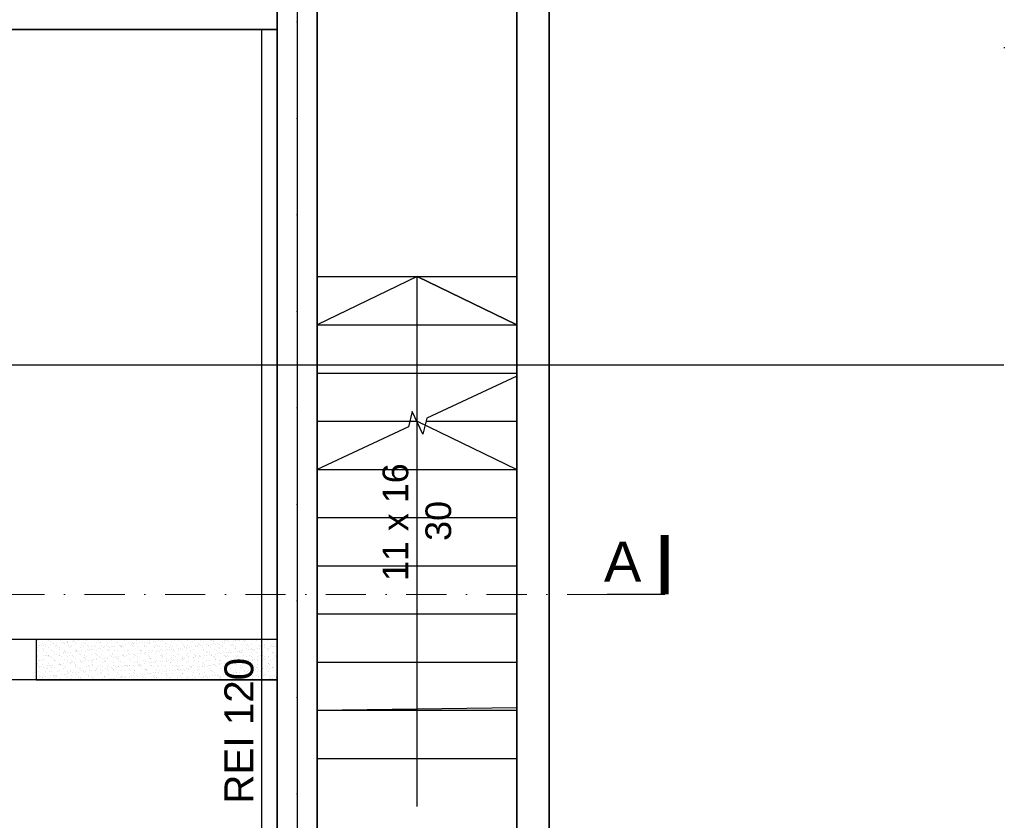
# Model space of a CAD drawing. Header units: millimetres. Extents: x -7023 to 53801, y 9849 to 33561.
# Tile 214 of 256: x 8740 to 9353, y 24073 to 24572. Entities that reach past the tile are written whole.
import ezdxf

# ---------------------------------------------------------------- set-up
doc = ezdxf.new("R2010")
doc.units = ezdxf.units.MM
for name, pattern in [('ACAD_ISO03W100', [30, 12, -18]), ('DASHDOT', [1, 0.5, -0.25, 0, -0.25]), ('DASHDOTX2', [2, 1, -0.5, 0, -0.5]), ('DASHED', [0.75, 0.5, -0.25])]:
    doc.linetypes.add(name, pattern=pattern)
doc.layers.add('.IE_podklad', color=252, linetype='Continuous')
doc.layers.add('PROJEKT osie', color=251, linetype='DASHDOTX2', lineweight=9)
doc.styles.add('Arial', font='arial.ttf', dxfattribs={"height": 125})
doc.styles.add('Arial CE', font='arial.ttf')
doc.styles.add('Opisowy', font='arial.ttf')

# ---------------------------------------------------------------- blocks, each defined once
blk = doc.blocks.new('OSIE DOMKU')
at = {"layer": 'PROJEKT osie', "ltscale": 30}
blk.add_line((-30336.49, 6224.51), (-30336.49, 4137.08), dxfattribs=at)
at = {"layer": 'PROJEKT osie', "ltscale": 25}
blk.add_line((-33194.97, 5184.65), (-29895.99, 5184.65), dxfattribs=at)

msp = doc.modelspace()

# ---------------------------------------------------------------- linework, layer by layer
at = {"layer": '.IE_podklad', "ltscale": 30}
msp.add_line((8912.58, 25396.74), (8912.58, 23309.31), dxfattribs=at)
at = {"layer": '.IE_podklad', "linetype": 'ACAD_ISO03W100', "lineweight": 30, "ltscale": 0.4}
msp.add_line((8925.06, 25222.26), (8925.06, 23568.57), dxfattribs=at)
at = {"layer": '.IE_podklad', "lineweight": 35}
for p, q in [((8900.06, 23958.96), (8900.06, 25152.81)), ((8925.06, 25127.81), (8925.06, 23958.96)), ((9049.57, 23949.26), (9049.57, 24857.79)), ((9069.57, 24857.79), (9069.57, 23949.26)), ((8900.06, 24565.81), (8542.99, 24565.81))]:
    msp.add_line(p, q, dxfattribs=at)
at = {"layer": '.IE_podklad'}
for p, q in [((8890.6, 23783.26), (8890.6, 24565.81)), ((8987.31, 24291.81), (8987.31, 24321.81)), ((8987.31, 24321.81), (9049.57, 24291.81)), ((8992.91, 24321.81), (9049.57, 24321.81)), ((8925.06, 24291.81), (9049.57, 24291.81)), ((8987.31, 24081.81), (8987.31, 24291.81)), ((8925.06, 24261.81), (9049.57, 24261.81)), ((8925.06, 24231.81), (9049.57, 24231.81)), ((8925.06, 24201.81), (9049.57, 24201.81)), ((8900.06, 24185.81), (8750.06, 24185.81)), ((8750.06, 24185.81), (8750.06, 24160.81)), ((8750.59, 24185.48), (8750.59, 24185.48)), ((8751.42, 24182.3), (8751.42, 24182.3)), ((8753.48, 24182.16), (8753.48, 24182.16)), ((8754.17, 24183.22), (8754.17, 24183.22)), ((8754.5, 24182.08), (8754.5, 24182.08)), ((8755.54, 24182.43), (8755.54, 24182.43)), ((8757.38, 24185.3), (8757.38, 24185.3)), ((8757.45, 24185.73), (8757.45, 24185.73)), ((8758.99, 24182.88), (8758.99, 24182.88)), ((8759.05, 24184.53), (8759.05, 24184.53)), ((8760.32, 24183.06), (8760.32, 24183.06)), ((8760.67, 24183.19), (8760.67, 24183.19)), ((8761.58, 24182.21), (8761.58, 24182.21)), ((8762.38, 24183.33), (8762.38, 24183.33)), ((8762.41, 24182.09), (8762.41, 24182.09)), ((8765.29, 24185.31), (8765.29, 24185.31)), ((8765.83, 24183.78), (8765.83, 24183.78)), ((8767.15, 24183.96), (8767.15, 24183.96)), ((8767.53, 24183.43), (8767.53, 24183.43)), ((8769.22, 24184.44), (8769.22, 24184.44)), ((8769.22, 24184.23), (8769.22, 24184.23)), ((8769.69, 24184.01), (8769.69, 24184.01)), ((8770.32, 24182.1), (8770.32, 24182.1)), ((8770.6, 24185.78), (8770.6, 24185.78)), ((8772.67, 24184.68), (8772.67, 24184.68)), ((8773.2, 24185.33), (8773.2, 24185.33)), ((8773.99, 24184.86), (8773.99, 24184.86)), ((8774.18, 24183.52), (8774.18, 24183.52)), ((8776.06, 24185.13), (8776.06, 24185.13)), ((8778.23, 24182.12), (8778.23, 24182.12)), ((8779.51, 24185.59), (8779.51, 24185.59)), ((8779.53, 24184.22), (8779.53, 24184.22)), ((8780.68, 24183.49), (8780.68, 24183.49)), ((8780.83, 24185.76), (8780.83, 24185.76)), ((8781.11, 24185.34), (8781.11, 24185.34)), ((8786.14, 24182.13), (8786.14, 24182.13)), ((8787.54, 24183.73), (8787.54, 24183.73)), ((8789.02, 24185.36), (8789.02, 24185.36)), ((8789.69, 24184.13), (8789.69, 24184.13)), ((8790.16, 24183.7), (8790.16, 24183.7)), ((8794.05, 24182.15), (8794.05, 24182.15)), ((8794.19, 24183.82), (8794.19, 24183.82)), ((8796.93, 24185.37), (8796.93, 24185.37)), ((8800.01, 24183.9), (8800.01, 24183.9)), ((8800.68, 24183.79), (8800.68, 24183.79)), ((8801.96, 24182.16), (8801.96, 24182.16)), ((8802.36, 24182.02), (8802.36, 24182.02)), ((8803.68, 24182.19), (8803.68, 24182.19)), ((8804.84, 24185.38), (8804.84, 24185.38)), ((8805.75, 24182.46), (8805.75, 24182.46)), ((8807.55, 24184.04), (8807.55, 24184.04)), ((8809.2, 24182.92), (8809.2, 24182.92)), ((8809.87, 24182.18), (8809.87, 24182.18)), ((8810.17, 24183.82), (8810.17, 24183.82)), ((8810.52, 24183.09), (8810.52, 24183.09)), ((8810.64, 24183.39), (8810.64, 24183.39)), ((8812.58, 24183.36), (8812.58, 24183.36)), ((8812.75, 24185.4), (8812.75, 24185.4)), ((8814.19, 24184.12), (8814.19, 24184.12)), ((8816.03, 24183.82), (8816.03, 24183.82)), ((8817.35, 24183.99), (8817.35, 24183.99)), ((8817.78, 24182.19), (8817.78, 24182.19)), ((8818.28, 24185.62), (8818.28, 24185.62)), ((8819.42, 24184.26), (8819.42, 24184.26)), ((8820.48, 24183.59), (8820.48, 24183.59)), ((8820.66, 24185.41), (8820.66, 24185.41)), ((8820.69, 24184.09), (8820.69, 24184.09)), ((8822.87, 24184.72), (8822.87, 24184.72)), ((8824.19, 24184.89), (8824.19, 24184.89)), ((8825.69, 24182.21), (8825.69, 24182.21)), ((8826.26, 24185.16), (8826.26, 24185.16)), ((8827.55, 24184.34), (8827.55, 24184.34)), ((8828.57, 24185.43), (8828.57, 24185.43)), ((8829.71, 24185.62), (8829.71, 24185.62)), ((8830.65, 24183.5), (8830.65, 24183.5)), ((8831.03, 24185.79), (8831.03, 24185.79)), ((8831.12, 24183.08), (8831.12, 24183.08)), ((8833.6, 24182.22), (8833.6, 24182.22)), ((8834.2, 24184.42), (8834.2, 24184.42)), ((8836.48, 24185.44), (8836.48, 24185.44)), ((8837.63, 24182.04), (8837.63, 24182.04)), ((8838.28, 24185.73), (8838.28, 24185.73)), ((8838.75, 24185.3), (8838.75, 24185.3)), ((8840.7, 24184.39), (8840.7, 24184.39)), ((8840.96, 24183.28), (8840.96, 24183.28)), ((8841.51, 24182.23), (8841.51, 24182.23)), ((8844.28, 24182.12), (8844.28, 24182.12)), ((8844.39, 24185.46), (8844.39, 24185.46)), ((8847.56, 24184.64), (8847.56, 24184.64)), ((8848.6, 24185.51), (8848.6, 24185.51)), ((8849.42, 24182.25), (8849.42, 24182.25)), ((8850.78, 24182.09), (8850.78, 24182.09)), ((8851.13, 24183.19), (8851.13, 24183.19)), ((8851.59, 24182.76), (8851.59, 24182.76)), ((8852.3, 24185.47), (8852.3, 24185.47)), ((8852.56, 24182.05), (8852.56, 24182.05)), ((8853.88, 24182.22), (8853.88, 24182.22)), ((8854.21, 24184.72), (8854.21, 24184.72)), ((8855.95, 24182.5), (8855.95, 24182.5)), ((8857.33, 24182.26), (8857.33, 24182.26)), ((8857.64, 24182.34), (8857.64, 24182.34)), ((8858.76, 24185.42), (8858.76, 24185.42)), ((8859.23, 24184.99), (8859.23, 24184.99)), ((8859.4, 24182.95), (8859.4, 24182.95)), ((8860.21, 24185.48), (8860.21, 24185.48)), ((8860.7, 24184.69), (8860.7, 24184.69)), ((8860.72, 24183.12), (8860.72, 24183.12)), ((8861.44, 24182.97), (8861.44, 24182.97)), ((8862.78, 24183.4), (8862.78, 24183.4)), ((8864.29, 24182.43), (8864.29, 24182.43)), ((8865.24, 24182.28), (8865.24, 24182.28)), ((8866.23, 24183.85), (8866.23, 24183.85)), ((8867.56, 24184.94), (8867.56, 24184.94)), ((8867.56, 24184.02), (8867.56, 24184.02)), ((8868.12, 24185.5), (8868.12, 24185.5)), ((8869.07, 24185.2), (8869.07, 24185.2)), ((8869.62, 24184.3), (8869.62, 24184.3)), ((8870.79, 24182.39), (8870.79, 24182.39)), ((8871.6, 24182.88), (8871.6, 24182.88)), ((8872.07, 24182.45), (8872.07, 24182.45)), ((8873.07, 24184.75), (8873.07, 24184.75)), ((8873.15, 24182.29), (8873.15, 24182.29)), ((8874.21, 24185.02), (8874.21, 24185.02)), ((8874.39, 24184.92), (8874.39, 24184.92)), ((8876.03, 24185.51), (8876.03, 24185.51)), ((8876.46, 24185.2), (8876.46, 24185.2)), ((8877.65, 24182.64), (8877.65, 24182.64)), ((8879.24, 24185.11), (8879.24, 24185.11)), ((8879.71, 24184.68), (8879.71, 24184.68)), ((8879.91, 24185.65), (8879.91, 24185.65)), ((8880.71, 24184.99), (8880.71, 24184.99)), ((8881.06, 24182.31), (8881.06, 24182.31)), ((8881.92, 24182.66), (8881.92, 24182.66)), ((8883.94, 24185.53), (8883.94, 24185.53)), ((8884.3, 24182.73), (8884.3, 24182.73)), ((8887.57, 24185.24), (8887.57, 24185.24)), ((8888.97, 24182.32), (8888.97, 24182.32)), ((8889.55, 24184.89), (8889.55, 24184.89)), ((8890.79, 24182.69), (8890.79, 24182.69)), ((8891.85, 24185.54), (8891.85, 24185.54)), ((8892.08, 24182.57), (8892.08, 24182.57)), ((8892.55, 24182.14), (8892.55, 24182.14)), ((8894.22, 24185.32), (8894.22, 24185.32)), ((8896.88, 24182.33), (8896.88, 24182.33)), ((8897.65, 24182.94), (8897.65, 24182.94)), ((8899.72, 24184.8), (8899.72, 24184.8)), ((8899.76, 24185.56), (8899.76, 24185.56)), ((8750.75, 24180.59), (8750.75, 24180.59)), ((8751.52, 24178.92), (8751.52, 24178.92)), ((8752.16, 24181.98), (8752.16, 24181.98)), ((8753.95, 24179.98), (8753.95, 24179.98)), ((8754.33, 24178.32), (8754.33, 24178.32)), ((8754.41, 24179.55), (8754.41, 24179.55)), ((8755.57, 24181.39), (8755.57, 24181.39)), ((8755.82, 24175.89), (8755.82, 24175.89)), ((8756.62, 24177.53), (8756.62, 24177.53)), ((8757.61, 24180.84), (8757.61, 24180.84)), ((8757.77, 24175.94), (8757.77, 24175.94)), ((8757.89, 24176.16), (8757.89, 24176.16)), ((8759.43, 24178.94), (8759.43, 24178.94)), ((8760.83, 24178.29), (8760.83, 24178.29)), ((8761.34, 24176.62), (8761.34, 24176.62)), ((8762.05, 24181.78), (8762.05, 24181.78)), ((8762.66, 24176.79), (8762.66, 24176.79)), ((8763.48, 24181.41), (8763.48, 24181.41)), ((8764.26, 24180.92), (8764.26, 24180.92)), ((8764.26, 24179.76), (8764.26, 24179.76)), ((8764.42, 24176.03), (8764.42, 24176.03)), ((8764.72, 24177.06), (8764.72, 24177.06)), ((8766.79, 24177.44), (8766.79, 24177.44)), ((8767.26, 24177.01), (8767.26, 24177.01)), ((8767.34, 24178.95), (8767.34, 24178.95)), ((8767.69, 24178.54), (8767.69, 24178.54)), ((8768.17, 24177.52), (8768.17, 24177.52)), ((8769.49, 24177.69), (8769.49, 24177.69)), ((8770.76, 24180.89), (8770.76, 24180.89)), ((8770.92, 24176), (8770.92, 24176)), ((8771.39, 24181.42), (8771.39, 24181.42)), ((8771.56, 24177.96), (8771.56, 24177.96)), ((8771.9, 24181.99), (8771.9, 24181.99)), ((8774.34, 24178.62), (8774.34, 24178.62)), ((8774.42, 24179.67), (8774.42, 24179.67)), ((8774.89, 24179.24), (8774.89, 24179.24)), ((8775.01, 24178.42), (8775.01, 24178.42)), ((8775.25, 24178.97), (8775.25, 24178.97)), ((8776.33, 24178.59), (8776.33, 24178.59)), ((8777.1, 24177.22), (8777.1, 24177.22)), ((8777.62, 24181.14), (8777.62, 24181.14)), ((8777.78, 24176.24), (8777.78, 24176.24)), ((8778.4, 24178.86), (8778.4, 24178.86)), ((8779.3, 24181.44), (8779.3, 24181.44)), ((8780.84, 24178.59), (8780.84, 24178.59)), ((8781.85, 24179.32), (8781.85, 24179.32)), ((8782.06, 24181.9), (8782.06, 24181.9)), ((8782.53, 24181.47), (8782.53, 24181.47)), ((8783.16, 24178.98), (8783.16, 24178.98)), ((8783.17, 24179.49), (8783.17, 24179.49)), ((8784.26, 24181.22), (8784.26, 24181.22)), ((8784.42, 24176.33), (8784.42, 24176.33)), ((8784.74, 24179.44), (8784.74, 24179.44)), ((8785.23, 24179.76), (8785.23, 24179.76)), ((8787.21, 24181.45), (8787.21, 24181.45)), ((8787.26, 24177.13), (8787.26, 24177.13)), ((8787.7, 24178.84), (8787.7, 24178.84)), ((8787.73, 24176.7), (8787.73, 24176.7)), ((8788.68, 24180.22), (8788.68, 24180.22)), ((8790.01, 24180.39), (8790.01, 24180.39)), ((8790.76, 24181.19), (8790.76, 24181.19)), ((8790.92, 24176.3), (8790.92, 24176.3)), ((8791.07, 24178.99), (8791.07, 24178.99)), ((8792.07, 24180.66), (8792.07, 24180.66)), ((8792.37, 24181.67), (8792.37, 24181.67)), ((8794.35, 24178.93), (8794.35, 24178.93)), ((8794.9, 24179.36), (8794.9, 24179.36)), ((8795.12, 24181.47), (8795.12, 24181.47)), ((8795.37, 24178.93), (8795.37, 24178.93)), ((8795.52, 24181.12), (8795.52, 24181.12)), ((8796.84, 24181.29), (8796.84, 24181.29)), ((8797.58, 24176.9), (8797.58, 24176.9)), ((8797.62, 24181.44), (8797.62, 24181.44)), ((8797.78, 24176.54), (8797.78, 24176.54)), ((8798.91, 24181.56), (8798.91, 24181.56)), ((8798.98, 24179.01), (8798.98, 24179.01)), ((8800.84, 24178.89), (8800.84, 24178.89)), ((8802.54, 24181.59), (8802.54, 24181.59)), ((8803, 24181.16), (8803, 24181.16)), ((8803.03, 24181.48), (8803.03, 24181.48)), ((8804.27, 24181.52), (8804.27, 24181.52)), ((8804.43, 24176.63), (8804.43, 24176.63)), ((8805.21, 24179.13), (8805.21, 24179.13)), ((8806.02, 24175.92), (8806.02, 24175.92)), ((8806.89, 24179.02), (8806.89, 24179.02)), ((8807.71, 24179.14), (8807.71, 24179.14)), ((8807.74, 24176.82), (8807.74, 24176.82)), ((8808.09, 24176.2), (8808.09, 24176.2)), ((8808.21, 24176.39), (8808.21, 24176.39)), ((8810.77, 24181.49), (8810.77, 24181.49)), ((8810.93, 24176.6), (8810.93, 24176.6)), ((8810.94, 24181.49), (8810.94, 24181.49)), ((8811.54, 24176.65), (8811.54, 24176.65)), ((8812.85, 24181.36), (8812.85, 24181.36)), ((8812.86, 24176.82), (8812.86, 24176.82)), ((8814.35, 24179.23), (8814.35, 24179.23)), ((8814.8, 24179.04), (8814.8, 24179.04)), ((8814.92, 24177.1), (8814.92, 24177.1)), ((8815.38, 24179.05), (8815.38, 24179.05)), ((8815.85, 24178.62), (8815.85, 24178.62)), ((8817.63, 24181.74), (8817.63, 24181.74)), ((8817.79, 24176.84), (8817.79, 24176.84)), ((8818.06, 24176.59), (8818.06, 24176.59)), ((8818.37, 24177.55), (8818.37, 24177.55)), ((8818.85, 24181.51), (8818.85, 24181.51)), ((8819.7, 24177.72), (8819.7, 24177.72)), ((8820.85, 24179.19), (8820.85, 24179.19)), ((8821.76, 24178), (8821.76, 24178)), ((8822.71, 24179.05), (8822.71, 24179.05)), ((8823.01, 24181.28), (8823.01, 24181.28)), ((8823.48, 24180.85), (8823.48, 24180.85)), ((8824.28, 24181.82), (8824.28, 24181.82)), ((8824.44, 24176.93), (8824.44, 24176.93)), ((8825.21, 24178.45), (8825.21, 24178.45)), ((8825.69, 24178.82), (8825.69, 24178.82)), ((8826.53, 24178.62), (8826.53, 24178.62)), ((8826.76, 24181.52), (8826.76, 24181.52)), ((8827.71, 24179.44), (8827.71, 24179.44)), ((8828.22, 24176.5), (8828.22, 24176.5)), ((8828.6, 24178.9), (8828.6, 24178.9)), ((8828.69, 24176.08), (8828.69, 24176.08)), ((8830.62, 24179.07), (8830.62, 24179.07)), ((8830.77, 24181.79), (8830.77, 24181.79)), ((8830.93, 24176.9), (8830.93, 24176.9)), ((8832.05, 24179.35), (8832.05, 24179.35)), ((8833.33, 24181.05), (8833.33, 24181.05)), ((8833.37, 24179.52), (8833.37, 24179.52)), ((8834.36, 24179.53), (8834.36, 24179.53)), ((8834.67, 24181.54), (8834.67, 24181.54)), ((8835.44, 24179.8), (8835.44, 24179.8)), ((8835.65, 24175.86), (8835.65, 24175.86)), ((8835.85, 24178.73), (8835.85, 24178.73)), ((8836.32, 24178.3), (8836.32, 24178.3)), ((8837.79, 24177.15), (8837.79, 24177.15)), ((8838.53, 24179.08), (8838.53, 24179.08)), ((8838.53, 24176.28), (8838.53, 24176.28)), ((8838.89, 24180.25), (8838.89, 24180.25)), ((8840.21, 24180.42), (8840.21, 24180.42)), ((8840.86, 24179.5), (8840.86, 24179.5)), ((8842.27, 24180.7), (8842.27, 24180.7)), ((8842.58, 24181.55), (8842.58, 24181.55)), ((8843.49, 24180.96), (8843.49, 24180.96)), ((8843.56, 24175.87), (8843.56, 24175.87)), ((8843.96, 24180.53), (8843.96, 24180.53)), ((8844.44, 24177.23), (8844.44, 24177.23)), ((8845.72, 24181.15), (8845.72, 24181.15)), ((8846.17, 24178.51), (8846.17, 24178.51)), ((8846.44, 24179.1), (8846.44, 24179.1)), ((8847.04, 24181.32), (8847.04, 24181.32)), ((8847.72, 24179.74), (8847.72, 24179.74)), ((8848.7, 24176.19), (8848.7, 24176.19)), ((8849.11, 24181.6), (8849.11, 24181.6)), ((8850.49, 24181.57), (8850.49, 24181.57)), ((8850.94, 24177.2), (8850.94, 24177.2)), ((8851.47, 24175.89), (8851.47, 24175.89)), ((8853.8, 24180.74), (8853.8, 24180.74)), ((8854.35, 24179.11), (8854.35, 24179.11)), ((8854.37, 24179.83), (8854.37, 24179.83)), ((8856.22, 24175.96), (8856.22, 24175.96)), ((8856.33, 24178.42), (8856.33, 24178.42)), ((8856.8, 24177.99), (8856.8, 24177.99)), ((8857.8, 24177.45), (8857.8, 24177.45)), ((8858.29, 24176.23), (8858.29, 24176.23)), ((8858.4, 24181.58), (8858.4, 24181.58)), ((8859.01, 24175.97), (8859.01, 24175.97)), ((8859.38, 24175.9), (8859.38, 24175.9)), ((8860.86, 24179.8), (8860.86, 24179.8)), ((8861.74, 24176.68), (8861.74, 24176.68)), ((8862.26, 24179.12), (8862.26, 24179.12)), ((8863.06, 24176.86), (8863.06, 24176.86)), ((8863.97, 24180.65), (8863.97, 24180.65)), ((8864.44, 24180.22), (8864.44, 24180.22)), ((8864.45, 24177.53), (8864.45, 24177.53)), ((8865.13, 24177.13), (8865.13, 24177.13)), ((8866.31, 24181.59), (8866.31, 24181.59)), ((8866.65, 24178.2), (8866.65, 24178.2)), ((8867.29, 24175.92), (8867.29, 24175.92)), ((8867.72, 24180.04), (8867.72, 24180.04)), ((8868.58, 24177.58), (8868.58, 24177.58)), ((8869.17, 24175.88), (8869.17, 24175.88)), ((8869.9, 24177.76), (8869.9, 24177.76)), ((8870.17, 24179.14), (8870.17, 24179.14)), ((8870.95, 24177.5), (8870.95, 24177.5)), ((8871.96, 24178.03), (8871.96, 24178.03)), ((8874.22, 24181.61), (8874.22, 24181.61)), ((8874.28, 24180.43), (8874.28, 24180.43)), ((8874.37, 24180.13), (8874.37, 24180.13)), ((8875.2, 24175.93), (8875.2, 24175.93)), ((8875.41, 24178.48), (8875.41, 24178.48)), ((8876.74, 24178.66), (8876.74, 24178.66)), ((8876.81, 24178.11), (8876.81, 24178.11)), ((8877.28, 24177.68), (8877.28, 24177.68)), ((8877.81, 24177.75), (8877.81, 24177.75)), ((8878.08, 24179.15), (8878.08, 24179.15)), ((8878.8, 24178.93), (8878.8, 24178.93)), ((8880.87, 24180.1), (8880.87, 24180.1)), ((8882.13, 24181.62), (8882.13, 24181.62)), ((8882.25, 24179.38), (8882.25, 24179.38)), ((8883.11, 24175.95), (8883.11, 24175.95)), ((8883.57, 24179.56), (8883.57, 24179.56)), ((8884.44, 24180.34), (8884.44, 24180.34)), ((8884.46, 24177.83), (8884.46, 24177.83)), ((8884.91, 24179.91), (8884.91, 24179.91)), ((8885.64, 24179.83), (8885.64, 24179.83)), ((8885.99, 24179.17), (8885.99, 24179.17)), ((8887.12, 24177.89), (8887.12, 24177.89)), ((8887.73, 24180.34), (8887.73, 24180.34)), ((8889.09, 24180.28), (8889.09, 24180.28)), ((8890.04, 24181.64), (8890.04, 24181.64)), ((8890.41, 24180.46), (8890.41, 24180.46)), ((8890.95, 24177.8), (8890.95, 24177.8)), ((8891.02, 24175.96), (8891.02, 24175.96)), ((8892.47, 24180.73), (8892.47, 24180.73)), ((8893.9, 24179.18), (8893.9, 24179.18)), ((8894.38, 24180.43), (8894.38, 24180.43)), ((8894.76, 24180.11), (8894.76, 24180.11)), ((8895.92, 24181.18), (8895.92, 24181.18)), ((8897.25, 24181.36), (8897.25, 24181.36)), ((8897.29, 24177.8), (8897.29, 24177.8)), ((8897.75, 24177.37), (8897.75, 24177.37)), ((8897.81, 24178.05), (8897.81, 24178.05)), ((8897.95, 24181.65), (8897.95, 24181.65)), ((8898.93, 24175.97), (8898.93, 24175.97)), ((8899.31, 24181.63), (8899.31, 24181.63)), ((8750.91, 24175.7), (8750.91, 24175.7)), ((8751.05, 24175.26), (8751.05, 24175.26)), ((8751.07, 24170.8), (8751.07, 24170.8)), ((8751.52, 24172.98), (8751.52, 24172.98)), ((8751.98, 24172.55), (8751.98, 24172.55)), ((8753.57, 24172.56), (8753.57, 24172.56)), ((8754.19, 24170.53), (8754.19, 24170.53)), ((8754.49, 24173.43), (8754.49, 24173.43)), ((8754.5, 24175.72), (8754.5, 24175.72)), ((8756.55, 24175.72), (8756.55, 24175.72)), ((8757.63, 24175.03), (8757.63, 24175.03)), ((8757.93, 24171.05), (8757.93, 24171.05)), ((8759.15, 24175.21), (8759.15, 24175.21)), ((8759.62, 24174.78), (8759.62, 24174.78)), ((8760.23, 24169.89), (8760.23, 24169.89)), ((8760.99, 24173.4), (8760.99, 24173.4)), ((8761.48, 24172.58), (8761.48, 24172.58)), ((8761.83, 24172.76), (8761.83, 24172.76)), ((8763.68, 24170.35), (8763.68, 24170.35)), ((8764.36, 24170.44), (8764.36, 24170.44)), ((8764.46, 24175.73), (8764.46, 24175.73)), ((8764.58, 24171.13), (8764.58, 24171.13)), ((8764.83, 24170.01), (8764.83, 24170.01)), ((8765, 24170.52), (8765, 24170.52)), ((8765.54, 24175.05), (8765.54, 24175.05)), ((8767.06, 24170.79), (8767.06, 24170.79)), ((8767.85, 24173.65), (8767.85, 24173.65)), ((8769.39, 24172.59), (8769.39, 24172.59)), ((8769.47, 24174.99), (8769.47, 24174.99)), ((8770.51, 24171.25), (8770.51, 24171.25)), ((8771.08, 24171.1), (8771.08, 24171.1)), ((8771.84, 24171.42), (8771.84, 24171.42)), ((8771.99, 24172.67), (8771.99, 24172.67)), ((8772.37, 24175.74), (8772.37, 24175.74)), ((8772.46, 24172.24), (8772.46, 24172.24)), ((8773.45, 24175.06), (8773.45, 24175.06)), ((8773.9, 24171.69), (8773.9, 24171.69)), ((8774.5, 24173.73), (8774.5, 24173.73)), ((8774.67, 24170.22), (8774.67, 24170.22)), ((8777.3, 24172.61), (8777.3, 24172.61)), ((8777.35, 24172.15), (8777.35, 24172.15)), ((8777.94, 24171.35), (8777.94, 24171.35)), ((8778.67, 24172.32), (8778.67, 24172.32)), ((8779.63, 24174.9), (8779.63, 24174.9)), ((8780.1, 24174.47), (8780.1, 24174.47)), ((8780.28, 24175.76), (8780.28, 24175.76)), ((8780.74, 24172.59), (8780.74, 24172.59)), ((8781, 24173.7), (8781, 24173.7)), ((8781.36, 24175.08), (8781.36, 24175.08)), ((8782.31, 24172.45), (8782.31, 24172.45)), ((8784.19, 24173.05), (8784.19, 24173.05)), ((8784.58, 24171.43), (8784.58, 24171.43)), ((8784.84, 24170.13), (8784.84, 24170.13)), ((8785.21, 24172.62), (8785.21, 24172.62)), ((8785.51, 24173.22), (8785.51, 24173.22)), ((8787.58, 24173.49), (8787.58, 24173.49)), ((8787.86, 24173.95), (8787.86, 24173.95)), ((8788.19, 24175.77), (8788.19, 24175.77)), ((8789.27, 24175.09), (8789.27, 24175.09)), ((8789.94, 24174.67), (8789.94, 24174.67)), ((8791.03, 24173.95), (8791.03, 24173.95)), ((8791.08, 24171.4), (8791.08, 24171.4)), ((8792.35, 24174.12), (8792.35, 24174.12)), ((8792.47, 24172.36), (8792.47, 24172.36)), ((8792.94, 24171.93), (8792.94, 24171.93)), ((8793.12, 24172.63), (8793.12, 24172.63)), ((8794.41, 24174.39), (8794.41, 24174.39)), ((8794.51, 24174.03), (8794.51, 24174.03)), ((8795.15, 24169.9), (8795.15, 24169.9)), ((8796.1, 24175.79), (8796.1, 24175.79)), ((8797.18, 24175.11), (8797.18, 24175.11)), ((8797.86, 24174.85), (8797.86, 24174.85)), ((8797.94, 24171.65), (8797.94, 24171.65)), ((8799.19, 24175.02), (8799.19, 24175.02)), ((8800.11, 24174.59), (8800.11, 24174.59)), ((8800.57, 24174.16), (8800.57, 24174.16)), ((8801, 24174), (8801, 24174)), ((8801.03, 24172.65), (8801.03, 24172.65)), ((8801.25, 24175.3), (8801.25, 24175.3)), ((8802.78, 24172.13), (8802.78, 24172.13)), ((8804.01, 24175.8), (8804.01, 24175.8)), ((8804.59, 24171.73), (8804.59, 24171.73)), ((8804.7, 24175.75), (8804.7, 24175.75)), ((8805.09, 24175.12), (8805.09, 24175.12)), ((8805.31, 24169.82), (8805.31, 24169.82)), ((8807.87, 24174.25), (8807.87, 24174.25)), ((8808.94, 24172.66), (8808.94, 24172.66)), ((8810.42, 24174.36), (8810.42, 24174.36)), ((8810.43, 24169.93), (8810.43, 24169.93)), ((8811.09, 24171.7), (8811.09, 24171.7)), ((8811.92, 24175.82), (8811.92, 24175.82)), ((8812.95, 24172.05), (8812.95, 24172.05)), ((8813, 24175.13), (8813, 24175.13)), ((8813.42, 24171.62), (8813.42, 24171.62)), ((8813.88, 24170.38), (8813.88, 24170.38)), ((8814.51, 24174.33), (8814.51, 24174.33)), ((8815.2, 24170.56), (8815.2, 24170.56)), ((8816.85, 24172.68), (8816.85, 24172.68)), ((8817.27, 24170.83), (8817.27, 24170.83)), ((8817.95, 24171.95), (8817.95, 24171.95)), ((8819.83, 24175.83), (8819.83, 24175.83)), ((8820.58, 24174.28), (8820.58, 24174.28)), ((8820.72, 24171.28), (8820.72, 24171.28)), ((8820.91, 24175.15), (8820.91, 24175.15)), ((8821.01, 24174.3), (8821.01, 24174.3)), ((8821.05, 24173.85), (8821.05, 24173.85)), ((8822.04, 24171.46), (8822.04, 24171.46)), ((8823.26, 24171.82), (8823.26, 24171.82)), ((8824.1, 24171.73), (8824.1, 24171.73)), ((8824.6, 24172.04), (8824.6, 24172.04)), ((8824.76, 24172.69), (8824.76, 24172.69)), ((8827.55, 24172.18), (8827.55, 24172.18)), ((8827.74, 24175.85), (8827.74, 24175.85)), ((8827.87, 24174.55), (8827.87, 24174.55)), ((8828.82, 24175.16), (8828.82, 24175.16)), ((8828.88, 24172.36), (8828.88, 24172.36)), ((8830.9, 24174.05), (8830.9, 24174.05)), ((8830.94, 24172.63), (8830.94, 24172.63)), ((8831.09, 24172), (8831.09, 24172)), ((8832.67, 24172.71), (8832.67, 24172.71)), ((8833.43, 24171.73), (8833.43, 24171.73)), ((8833.89, 24171.31), (8833.89, 24171.31)), ((8834.39, 24173.08), (8834.39, 24173.08)), ((8834.52, 24174.63), (8834.52, 24174.63)), ((8834.68, 24169.74), (8834.68, 24169.74)), ((8835.71, 24173.26), (8835.71, 24173.26)), ((8836.73, 24175.18), (8836.73, 24175.18)), ((8837.78, 24173.53), (8837.78, 24173.53)), ((8837.95, 24172.25), (8837.95, 24172.25)), ((8840.58, 24172.72), (8840.58, 24172.72)), ((8841.02, 24174.6), (8841.02, 24174.6)), ((8841.06, 24173.96), (8841.06, 24173.96)), ((8841.23, 24173.98), (8841.23, 24173.98)), ((8841.53, 24173.53), (8841.53, 24173.53)), ((8842.55, 24174.16), (8842.55, 24174.16)), ((8843.74, 24171.51), (8843.74, 24171.51)), ((8844.6, 24172.34), (8844.6, 24172.34)), ((8844.61, 24174.43), (8844.61, 24174.43)), ((8844.63, 24175.19), (8844.63, 24175.19)), ((8847.88, 24174.85), (8847.88, 24174.85)), ((8848.04, 24169.95), (8848.04, 24169.95)), ((8848.06, 24174.88), (8848.06, 24174.88)), ((8848.49, 24172.73), (8848.49, 24172.73)), ((8849.16, 24175.76), (8849.16, 24175.76)), ((8849.39, 24175.06), (8849.39, 24175.06)), ((8851.1, 24172.3), (8851.1, 24172.3)), ((8851.37, 24173.74), (8851.37, 24173.74)), ((8851.45, 24175.33), (8851.45, 24175.33)), ((8852.54, 24175.21), (8852.54, 24175.21)), ((8853.9, 24171.42), (8853.9, 24171.42)), ((8854.37, 24170.99), (8854.37, 24170.99)), ((8854.53, 24174.93), (8854.53, 24174.93)), ((8854.69, 24170.04), (8854.69, 24170.04)), ((8854.9, 24175.78), (8854.9, 24175.78)), ((8856.4, 24172.75), (8856.4, 24172.75)), ((8857.96, 24172.55), (8857.96, 24172.55)), ((8860.45, 24175.22), (8860.45, 24175.22)), ((8860.63, 24169.96), (8860.63, 24169.96)), ((8861.02, 24174.9), (8861.02, 24174.9)), ((8861.18, 24170.01), (8861.18, 24170.01)), ((8861.54, 24173.65), (8861.54, 24173.65)), ((8862.01, 24173.22), (8862.01, 24173.22)), ((8864.08, 24170.41), (8864.08, 24170.41)), ((8864.22, 24171.2), (8864.22, 24171.2)), ((8864.31, 24172.76), (8864.31, 24172.76)), ((8864.61, 24172.64), (8864.61, 24172.64)), ((8865.4, 24170.59), (8865.4, 24170.59)), ((8867.47, 24170.86), (8867.47, 24170.86)), ((8867.88, 24175.15), (8867.88, 24175.15)), ((8868.04, 24170.26), (8868.04, 24170.26)), ((8868.36, 24175.23), (8868.36, 24175.23)), ((8869.64, 24175.45), (8869.64, 24175.45)), ((8870.92, 24171.31), (8870.92, 24171.31)), ((8871.11, 24172.61), (8871.11, 24172.61)), ((8871.85, 24173.43), (8871.85, 24173.43)), ((8872.22, 24172.78), (8872.22, 24172.78)), ((8872.24, 24171.49), (8872.24, 24171.49)), ((8874.3, 24171.76), (8874.3, 24171.76)), ((8874.38, 24171.11), (8874.38, 24171.11)), ((8874.53, 24175.23), (8874.53, 24175.23)), ((8874.69, 24170.34), (8874.69, 24170.34)), ((8874.85, 24170.68), (8874.85, 24170.68)), ((8876.27, 24175.25), (8876.27, 24175.25)), ((8877.75, 24172.21), (8877.75, 24172.21)), ((8877.97, 24172.85), (8877.97, 24172.85)), ((8879.08, 24172.39), (8879.08, 24172.39)), ((8879.49, 24175.66), (8879.49, 24175.66)), ((8880.13, 24172.79), (8880.13, 24172.79)), ((8881.03, 24175.2), (8881.03, 24175.2)), ((8881.14, 24172.66), (8881.14, 24172.66)), ((8881.19, 24170.31), (8881.19, 24170.31)), ((8882.02, 24173.34), (8882.02, 24173.34)), ((8882.48, 24172.91), (8882.48, 24172.91)), ((8884.18, 24175.26), (8884.18, 24175.26)), ((8884.59, 24173.11), (8884.59, 24173.11)), ((8884.62, 24172.94), (8884.62, 24172.94)), ((8884.69, 24170.89), (8884.69, 24170.89)), ((8885.91, 24173.29), (8885.91, 24173.29)), ((8887.89, 24175.45), (8887.89, 24175.45)), ((8887.98, 24173.56), (8887.98, 24173.56)), ((8888.04, 24172.81), (8888.04, 24172.81)), ((8888.05, 24170.56), (8888.05, 24170.56)), ((8889.65, 24175.57), (8889.65, 24175.57)), ((8890.12, 24175.14), (8890.12, 24175.14)), ((8891.11, 24172.91), (8891.11, 24172.91)), ((8891.43, 24174.01), (8891.43, 24174.01)), ((8892.09, 24175.28), (8892.09, 24175.28)), ((8892.33, 24173.12), (8892.33, 24173.12)), ((8892.75, 24174.19), (8892.75, 24174.19)), ((8894.54, 24175.54), (8894.54, 24175.54)), ((8894.7, 24170.64), (8894.7, 24170.64)), ((8894.82, 24174.46), (8894.82, 24174.46)), ((8894.86, 24170.8), (8894.86, 24170.8)), ((8895.32, 24170.37), (8895.32, 24170.37)), ((8895.95, 24172.82), (8895.95, 24172.82)), ((8897.97, 24173.15), (8897.97, 24173.15)), ((8898.27, 24174.91), (8898.27, 24174.91)), ((8899.59, 24175.09), (8899.59, 24175.09)), ((8899.96, 24175.34), (8899.96, 24175.34)), ((8900, 24175.29), (8900, 24175.29)), ((8925.06, 24171.81), (9049.57, 24171.81)), ((8750.7, 24169.34), (8750.7, 24169.34)), ((8751.23, 24165.91), (8751.23, 24165.91)), ((8751.33, 24168.72), (8751.33, 24168.72)), ((8751.77, 24168.66), (8751.77, 24168.66)), ((8753.39, 24168.99), (8753.39, 24168.99)), ((8754.65, 24168.54), (8754.65, 24168.54)), ((8754.81, 24163.64), (8754.81, 24163.64)), ((8755.62, 24166.2), (8755.62, 24166.2)), ((8756.72, 24168.21), (8756.72, 24168.21)), ((8756.84, 24169.45), (8756.84, 24169.45)), ((8757.19, 24167.78), (8757.19, 24167.78)), ((8758.09, 24166.15), (8758.09, 24166.15)), ((8758.16, 24169.62), (8758.16, 24169.62)), ((8758.61, 24169.36), (8758.61, 24169.36)), ((8759.4, 24165.76), (8759.4, 24165.76)), ((8759.68, 24168.67), (8759.68, 24168.67)), ((8761.15, 24168.5), (8761.15, 24168.5)), ((8761.31, 24163.61), (8761.31, 24163.61)), ((8762.57, 24163.63), (8762.57, 24163.63)), ((8763.53, 24166.22), (8763.53, 24166.22)), ((8764.74, 24166.24), (8764.74, 24166.24)), ((8766.02, 24164.08), (8766.02, 24164.08)), ((8766.52, 24169.37), (8766.52, 24169.37)), ((8767.04, 24167.99), (8767.04, 24167.99)), ((8767.34, 24164.25), (8767.34, 24164.25)), ((8767.59, 24168.69), (8767.59, 24168.69)), ((8768.01, 24168.75), (8768.01, 24168.75)), ((8768.17, 24163.86), (8768.17, 24163.86)), ((8769.41, 24164.53), (8769.41, 24164.53)), ((8769.56, 24165.67), (8769.56, 24165.67)), ((8770.03, 24165.24), (8770.03, 24165.24)), ((8771.24, 24166.21), (8771.24, 24166.21)), ((8771.44, 24166.23), (8771.44, 24166.23)), ((8772.86, 24164.98), (8772.86, 24164.98)), ((8774.18, 24165.15), (8774.18, 24165.15)), ((8774.43, 24169.38), (8774.43, 24169.38)), ((8774.66, 24168.84), (8774.66, 24168.84)), ((8774.82, 24163.94), (8774.82, 24163.94)), ((8775.5, 24168.7), (8775.5, 24168.7)), ((8776.24, 24165.43), (8776.24, 24165.43)), ((8777.2, 24167.9), (8777.2, 24167.9)), ((8777.67, 24167.47), (8777.67, 24167.47)), ((8778.1, 24166.45), (8778.1, 24166.45)), ((8779.35, 24166.25), (8779.35, 24166.25)), ((8779.69, 24165.88), (8779.69, 24165.88)), ((8779.88, 24165.45), (8779.88, 24165.45)), ((8781.02, 24166.05), (8781.02, 24166.05)), ((8781.16, 24168.81), (8781.16, 24168.81)), ((8781.32, 24163.91), (8781.32, 24163.91)), ((8782.34, 24169.4), (8782.34, 24169.4)), ((8783.08, 24166.33), (8783.08, 24166.33)), ((8783.41, 24168.72), (8783.41, 24168.72)), ((8784.74, 24166.54), (8784.74, 24166.54)), ((8785.3, 24169.7), (8785.3, 24169.7)), ((8786.53, 24166.78), (8786.53, 24166.78)), ((8787.26, 24166.26), (8787.26, 24166.26)), ((8787.51, 24167.67), (8787.51, 24167.67)), ((8787.85, 24166.95), (8787.85, 24166.95)), ((8788.02, 24169.05), (8788.02, 24169.05)), ((8788.18, 24164.16), (8788.18, 24164.16)), ((8789.92, 24167.23), (8789.92, 24167.23)), ((8790.04, 24165.36), (8790.04, 24165.36)), ((8790.25, 24169.41), (8790.25, 24169.41)), ((8790.51, 24164.93), (8790.51, 24164.93)), ((8791.24, 24166.51), (8791.24, 24166.51)), ((8791.32, 24168.73), (8791.32, 24168.73)), ((8793.37, 24167.68), (8793.37, 24167.68)), ((8794.67, 24169.14), (8794.67, 24169.14)), ((8794.69, 24167.85), (8794.69, 24167.85)), ((8794.83, 24164.24), (8794.83, 24164.24)), ((8795.17, 24166.27), (8795.17, 24166.27)), ((8796.75, 24168.13), (8796.75, 24168.13)), ((8797.68, 24167.59), (8797.68, 24167.59)), ((8798.1, 24166.76), (8798.1, 24166.76)), ((8798.15, 24167.16), (8798.15, 24167.16)), ((8798.16, 24169.43), (8798.16, 24169.43)), ((8799.23, 24168.74), (8799.23, 24168.74)), ((8800.2, 24168.58), (8800.2, 24168.58)), ((8800.35, 24165.13), (8800.35, 24165.13)), ((8801.16, 24169.11), (8801.16, 24169.11)), ((8801.32, 24164.21), (8801.32, 24164.21)), ((8801.53, 24168.76), (8801.53, 24168.76)), ((8803.08, 24166.29), (8803.08, 24166.29)), ((8803.59, 24169.03), (8803.59, 24169.03)), ((8804.75, 24166.84), (8804.75, 24166.84)), ((8805.78, 24169.39), (8805.78, 24169.39)), ((8806.07, 24169.44), (8806.07, 24169.44)), ((8807.04, 24169.48), (8807.04, 24169.48)), ((8807.14, 24168.76), (8807.14, 24168.76)), ((8807.99, 24167.36), (8807.99, 24167.36)), ((8808.03, 24169.35), (8808.03, 24169.35)), ((8808.19, 24164.46), (8808.19, 24164.46)), ((8808.36, 24169.66), (8808.36, 24169.66)), ((8810.52, 24165.05), (8810.52, 24165.05)), ((8810.99, 24166.3), (8810.99, 24166.3)), ((8810.99, 24164.62), (8810.99, 24164.62)), ((8811.25, 24166.81), (8811.25, 24166.81)), ((8812.77, 24163.66), (8812.77, 24163.66)), ((8813.98, 24169.46), (8813.98, 24169.46)), ((8814.67, 24169.44), (8814.67, 24169.44)), ((8814.83, 24164.54), (8814.83, 24164.54)), ((8815.05, 24168.77), (8815.05, 24168.77)), ((8815.63, 24169.59), (8815.63, 24169.59)), ((8816.22, 24164.11), (8816.22, 24164.11)), ((8817.54, 24164.29), (8817.54, 24164.29)), ((8818.11, 24167.06), (8818.11, 24167.06)), ((8818.15, 24167.28), (8818.15, 24167.28)), ((8818.62, 24166.85), (8818.62, 24166.85)), ((8818.9, 24166.32), (8818.9, 24166.32)), ((8819.61, 24164.56), (8819.61, 24164.56)), ((8820.83, 24164.82), (8820.83, 24164.82)), ((8821.17, 24169.41), (8821.17, 24169.41)), ((8821.33, 24164.51), (8821.33, 24164.51)), ((8821.89, 24169.47), (8821.89, 24169.47)), ((8822.96, 24168.79), (8822.96, 24168.79)), ((8823.06, 24165.01), (8823.06, 24165.01)), ((8824.38, 24165.19), (8824.38, 24165.19)), ((8824.76, 24167.14), (8824.76, 24167.14)), ((8825.79, 24169.5), (8825.79, 24169.5)), ((8826.26, 24169.08), (8826.26, 24169.08)), ((8826.45, 24165.46), (8826.45, 24165.46)), ((8826.81, 24166.33), (8826.81, 24166.33)), ((8828.03, 24169.65), (8828.03, 24169.65)), ((8828.19, 24164.76), (8828.19, 24164.76)), ((8828.47, 24167.05), (8828.47, 24167.05)), ((8829.8, 24169.48), (8829.8, 24169.48)), ((8829.9, 24165.91), (8829.9, 24165.91)), ((8830.87, 24168.8), (8830.87, 24168.8)), ((8831, 24164.73), (8831, 24164.73)), ((8831.22, 24166.09), (8831.22, 24166.09)), ((8831.25, 24167.11), (8831.25, 24167.11)), ((8831.46, 24164.31), (8831.46, 24164.31)), ((8833.28, 24166.36), (8833.28, 24166.36)), ((8834.72, 24166.35), (8834.72, 24166.35)), ((8834.84, 24164.84), (8834.84, 24164.84)), ((8836.1, 24169.28), (8836.1, 24169.28)), ((8836.73, 24166.81), (8836.73, 24166.81)), ((8837.71, 24169.5), (8837.71, 24169.5)), ((8838.05, 24166.99), (8838.05, 24166.99)), ((8838.11, 24167.36), (8838.11, 24167.36)), ((8838.63, 24166.96), (8838.63, 24166.96)), ((8838.78, 24168.82), (8838.78, 24168.82)), ((8839.1, 24166.53), (8839.1, 24166.53)), ((8840.12, 24167.26), (8840.12, 24167.26)), ((8841.18, 24169.71), (8841.18, 24169.71)), ((8841.31, 24164.51), (8841.31, 24164.51)), ((8841.34, 24164.81), (8841.34, 24164.81)), ((8842.63, 24166.36), (8842.63, 24166.36)), ((8843.57, 24167.71), (8843.57, 24167.71)), ((8844.76, 24167.44), (8844.76, 24167.44)), ((8844.89, 24167.89), (8844.89, 24167.89)), ((8845.62, 24169.51), (8845.62, 24169.51)), ((8846.27, 24169.19), (8846.27, 24169.19)), ((8846.69, 24168.83), (8846.69, 24168.83)), ((8846.74, 24168.76), (8846.74, 24168.76)), ((8846.96, 24168.16), (8846.96, 24168.16)), ((8848.2, 24165.06), (8848.2, 24165.06)), ((8848.94, 24166.74), (8848.94, 24166.74)), ((8850.41, 24168.61), (8850.41, 24168.61)), ((8850.54, 24166.37), (8850.54, 24166.37)), ((8851.26, 24167.41), (8851.26, 24167.41)), ((8851.47, 24164.42), (8851.47, 24164.42)), ((8851.73, 24168.79), (8851.73, 24168.79)), ((8851.94, 24163.99), (8851.94, 24163.99)), ((8853.53, 24169.53), (8853.53, 24169.53)), ((8853.79, 24169.06), (8853.79, 24169.06)), ((8854.6, 24168.85), (8854.6, 24168.85)), ((8854.85, 24165.15), (8854.85, 24165.15)), ((8856.58, 24168.97), (8856.58, 24168.97)), ((8857.24, 24169.51), (8857.24, 24169.51)), ((8858.12, 24167.66), (8858.12, 24167.66)), ((8858.45, 24166.39), (8858.45, 24166.39)), ((8858.57, 24169.69), (8858.57, 24169.69)), ((8859.11, 24166.65), (8859.11, 24166.65)), ((8859.58, 24166.22), (8859.58, 24166.22)), ((8861.34, 24165.11), (8861.34, 24165.11)), ((8861.44, 24169.54), (8861.44, 24169.54)), ((8861.79, 24164.2), (8861.79, 24164.2)), ((8862.51, 24168.86), (8862.51, 24168.86)), ((8862.97, 24163.69), (8862.97, 24163.69)), ((8864.77, 24167.74), (8864.77, 24167.74)), ((8866.36, 24166.4), (8866.36, 24166.4)), ((8866.42, 24164.15), (8866.42, 24164.15)), ((8866.74, 24168.88), (8866.74, 24168.88)), ((8867.21, 24168.45), (8867.21, 24168.45)), ((8867.74, 24164.32), (8867.74, 24164.32)), ((8868.2, 24165.36), (8868.2, 24165.36)), ((8869.34, 24169.56), (8869.34, 24169.56)), ((8869.42, 24166.43), (8869.42, 24166.43)), ((8869.81, 24164.59), (8869.81, 24164.59)), ((8870.42, 24168.87), (8870.42, 24168.87)), ((8871.27, 24167.71), (8871.27, 24167.71)), ((8871.95, 24164.11), (8871.95, 24164.11)), ((8872.42, 24163.68), (8872.42, 24163.68)), ((8873.26, 24165.05), (8873.26, 24165.05)), ((8874.27, 24166.42), (8874.27, 24166.42)), ((8874.58, 24165.22), (8874.58, 24165.22)), ((8874.85, 24165.45), (8874.85, 24165.45)), ((8876.65, 24165.49), (8876.65, 24165.49)), ((8877.06, 24168.66), (8877.06, 24168.66)), ((8877.25, 24169.57), (8877.25, 24169.57)), ((8878.13, 24167.96), (8878.13, 24167.96)), ((8878.33, 24168.89), (8878.33, 24168.89)), ((8879.59, 24166.34), (8879.59, 24166.34)), ((8880.05, 24165.91), (8880.05, 24165.91)), ((8880.1, 24165.95), (8880.1, 24165.95)), ((8881.35, 24165.41), (8881.35, 24165.41)), ((8881.42, 24166.12), (8881.42, 24166.12)), ((8882.18, 24166.43), (8882.18, 24166.43)), ((8882.26, 24163.89), (8882.26, 24163.89)), ((8883.48, 24166.39), (8883.48, 24166.39)), ((8884.78, 24168.04), (8884.78, 24168.04)), ((8885.16, 24169.59), (8885.16, 24169.59)), ((8886.24, 24168.9), (8886.24, 24168.9)), ((8886.93, 24166.85), (8886.93, 24166.85)), ((8887.22, 24168.57), (8887.22, 24168.57)), ((8887.69, 24168.14), (8887.69, 24168.14)), ((8888.21, 24165.66), (8888.21, 24165.66)), ((8888.26, 24167.02), (8888.26, 24167.02)), ((8889.9, 24166.12), (8889.9, 24166.12)), ((8890.09, 24166.45), (8890.09, 24166.45)), ((8890.32, 24167.29), (8890.32, 24167.29)), ((8891.27, 24168.01), (8891.27, 24168.01)), ((8892.43, 24163.8), (8892.43, 24163.8)), ((8893.07, 24169.6), (8893.07, 24169.6)), ((8893.77, 24167.75), (8893.77, 24167.75)), ((8894.15, 24168.92), (8894.15, 24168.92)), ((8894.86, 24165.75), (8894.86, 24165.75)), ((8895.09, 24167.92), (8895.09, 24167.92)), ((8897.16, 24168.19), (8897.16, 24168.19)), ((8897.53, 24168.34), (8897.53, 24168.34)), ((8898, 24166.46), (8898, 24166.46)), ((8898.13, 24168.26), (8898.13, 24168.26)), ((8750.06, 24160.81), (8900.06, 24160.81)), ((8751.39, 24161.01), (8751.39, 24161.01)), ((8751.76, 24163.53), (8751.76, 24163.53)), ((8752.35, 24162.28), (8752.35, 24162.28)), ((8752.75, 24162.98), (8752.75, 24162.98)), ((8753.67, 24162.45), (8753.67, 24162.45)), ((8753.82, 24162.3), (8753.82, 24162.3)), ((8754.29, 24161.21), (8754.29, 24161.21)), ((8755.73, 24162.73), (8755.73, 24162.73)), ((8758.25, 24161.26), (8758.25, 24161.26)), ((8759.18, 24163.18), (8759.18, 24163.18)), ((8760.5, 24163.35), (8760.5, 24163.35)), ((8760.66, 24162.99), (8760.66, 24162.99)), ((8761.73, 24162.31), (8761.73, 24162.31)), ((8761.93, 24163.44), (8761.93, 24163.44)), ((8762.4, 24163.01), (8762.4, 24163.01)), ((8764.61, 24160.99), (8764.61, 24160.99)), ((8764.9, 24161.34), (8764.9, 24161.34)), ((8768.57, 24163.01), (8768.57, 24163.01)), ((8769.64, 24162.33), (8769.64, 24162.33)), ((8771.4, 24161.31), (8771.4, 24161.31)), ((8772.24, 24163.22), (8772.24, 24163.22)), ((8774.77, 24160.9), (8774.77, 24160.9)), ((8776.48, 24163.02), (8776.48, 24163.02)), ((8777.55, 24162.34), (8777.55, 24162.34)), ((8778.26, 24161.56), (8778.26, 24161.56)), ((8782.41, 24163.13), (8782.41, 24163.13)), ((8782.87, 24162.7), (8782.87, 24162.7)), ((8784.39, 24163.04), (8784.39, 24163.04)), ((8784.9, 24161.65), (8784.9, 24161.65)), ((8785.46, 24162.36), (8785.46, 24162.36)), ((8791.4, 24161.61), (8791.4, 24161.61)), ((8792.26, 24160.96), (8792.26, 24160.96)), ((8792.3, 24163.05), (8792.3, 24163.05)), ((8792.72, 24162.9), (8792.72, 24162.9)), ((8793.37, 24162.37), (8793.37, 24162.37)), ((8795.71, 24161.41), (8795.71, 24161.41)), ((8797.03, 24161.59), (8797.03, 24161.59)), ((8798.26, 24161.86), (8798.26, 24161.86)), ((8799.1, 24161.86), (8799.1, 24161.86)), ((8800.21, 24163.07), (8800.21, 24163.07)), ((8801.28, 24162.38), (8801.28, 24162.38)), ((8802.55, 24162.31), (8802.55, 24162.31)), ((8802.88, 24162.82), (8802.88, 24162.82)), ((8803.35, 24162.39), (8803.35, 24162.39)), ((8803.87, 24162.49), (8803.87, 24162.49)), ((8804.91, 24161.95), (8804.91, 24161.95)), ((8805.93, 24162.76), (8805.93, 24162.76)), ((8808.12, 24163.08), (8808.12, 24163.08)), ((8809.19, 24162.4), (8809.19, 24162.4)), ((8809.38, 24163.21), (8809.38, 24163.21)), ((8810.71, 24163.39), (8810.71, 24163.39)), ((8811.41, 24161.92), (8811.41, 24161.92)), ((8813.2, 24162.59), (8813.2, 24162.59)), ((8816.03, 24163.1), (8816.03, 24163.1)), ((8817.1, 24162.41), (8817.1, 24162.41)), ((8818.27, 24162.16), (8818.27, 24162.16)), ((8823.36, 24162.51), (8823.36, 24162.51)), ((8823.83, 24162.08), (8823.83, 24162.08)), ((8823.94, 24163.11), (8823.94, 24163.11)), ((8824.92, 24162.25), (8824.92, 24162.25)), ((8825.01, 24162.43), (8825.01, 24162.43)), ((8831.41, 24162.22), (8831.41, 24162.22)), ((8831.85, 24163.12), (8831.85, 24163.12)), ((8832.92, 24162.44), (8832.92, 24162.44)), ((8833.67, 24162.28), (8833.67, 24162.28)), ((8838.27, 24162.46), (8838.27, 24162.46)), ((8839.76, 24163.14), (8839.76, 24163.14)), ((8840.83, 24162.46), (8840.83, 24162.46)), ((8842.46, 24160.99), (8842.46, 24160.99)), ((8843.84, 24162.19), (8843.84, 24162.19)), ((8844.31, 24161.76), (8844.31, 24161.76)), ((8844.92, 24162.55), (8844.92, 24162.55)), ((8845.91, 24161.45), (8845.91, 24161.45)), ((8847.23, 24161.62), (8847.23, 24161.62)), ((8847.67, 24163.15), (8847.67, 24163.15)), ((8848.74, 24162.47), (8848.74, 24162.47)), ((8849.3, 24161.89), (8849.3, 24161.89)), ((8851.42, 24162.52), (8851.42, 24162.52)), ((8852.75, 24162.35), (8852.75, 24162.35)), ((8854.07, 24162.52), (8854.07, 24162.52)), ((8854.15, 24161.97), (8854.15, 24161.97)), ((8855.58, 24163.17), (8855.58, 24163.17)), ((8856.14, 24162.79), (8856.14, 24162.79)), ((8856.65, 24162.48), (8856.65, 24162.48)), ((8858.28, 24162.76), (8858.28, 24162.76)), ((8859.59, 24163.25), (8859.59, 24163.25)), ((8860.91, 24163.42), (8860.91, 24163.42)), ((8863.49, 24163.18), (8863.49, 24163.18)), ((8864.31, 24161.88), (8864.31, 24161.88)), ((8864.56, 24162.5), (8864.56, 24162.5)), ((8864.78, 24161.45), (8864.78, 24161.45)), ((8864.93, 24162.85), (8864.93, 24162.85)), ((8871.4, 24163.2), (8871.4, 24163.2)), ((8871.43, 24162.82), (8871.43, 24162.82)), ((8872.47, 24162.51), (8872.47, 24162.51)), ((8874.63, 24161.66), (8874.63, 24161.66)), ((8878.29, 24163.06), (8878.29, 24163.06)), ((8879.31, 24163.21), (8879.31, 24163.21)), ((8880.38, 24162.53), (8880.38, 24162.53)), ((8884.79, 24161.57), (8884.79, 24161.57)), ((8884.94, 24163.15), (8884.94, 24163.15)), ((8885.26, 24161.14), (8885.26, 24161.14)), ((8887.22, 24163.22), (8887.22, 24163.22)), ((8888.29, 24162.54), (8888.29, 24162.54)), ((8891.43, 24163.12), (8891.43, 24163.12)), ((8892.66, 24161.02), (8892.66, 24161.02)), ((8892.9, 24163.37), (8892.9, 24163.37)), ((8895.02, 24160.85), (8895.02, 24160.85)), ((8895.11, 24161.34), (8895.11, 24161.34)), ((8895.13, 24163.24), (8895.13, 24163.24)), ((8896.11, 24161.48), (8896.11, 24161.48)), ((8896.2, 24162.56), (8896.2, 24162.56)), ((8897.44, 24161.65), (8897.44, 24161.65)), ((8898.29, 24163.37), (8898.29, 24163.37)), ((8899.5, 24161.92), (8899.5, 24161.92)), ((8925.06, 24141.81), (9049.57, 24141.81)), ((8925.06, 24111.81), (9049.57, 24111.81))]:
    msp.add_line(p, q, dxfattribs=at)
at = {"layer": '.IE_podklad', "linetype": 'DASHED', "ltscale": 5}
msp.add_line((9353.31, 24554.66), (9353.31, 24554.08), dxfattribs=at)
at = {"layer": '.IE_podklad', "ltscale": 10}
for p, q in [((8925.06, 24411.81), (9049.57, 24411.81)), ((8987.31, 24411.81), (8925.06, 24381.81)), ((8987.31, 24321.14), (8987.31, 24411.81)), ((8987.31, 24411.81), (9049.57, 24381.81)), ((9049.57, 24381.81), (8987.31, 24411.81)), ((8925.06, 24381.81), (9049.57, 24381.81)), ((8925.06, 24351.81), (9049.57, 24351.81)), ((8925.06, 24321.81), (8987.31, 24321.81))]:
    msp.add_line(p, q, dxfattribs=at)
at = {"layer": '.IE_podklad', "ltscale": 25}
msp.add_line((6054.1, 24356.88), (9353.09, 24356.88), dxfattribs=at)
at = {"layer": '.IE_podklad', "linetype": 'Continuous'}
for p, q in [((9049.57, 24349.87), (8993.36, 24323.66)), ((8984.35, 24327.91), (8981.98, 24318.19)), ((8990.95, 24313.75), (8984.35, 24327.91)), ((8993.36, 24323.66), (8990.95, 24313.75)), ((8981.98, 24318.19), (8925.06, 24291.81))]:
    msp.add_line(p, q, dxfattribs=at)
at = {"layer": '.IE_podklad', "ltscale": 0.5}
for p, q in [((8900.06, 24185.81), (8535.02, 24185.81)), ((8900.06, 24160.81), (8535.02, 24160.81)), ((8925.06, 24141.81), (9049.57, 24143.49)), ((8925.06, 24141.81), (8925.06, 24141.81))]:
    msp.add_line(p, q, dxfattribs=at)
at = {"layer": '.IE_podklad', "ltscale": 25, "const_width": 5}
msp.add_lwpolyline([(9141.74, 24213.88), (9141.74, 24250.92)], dxfattribs=at)
at = {"layer": '.IE_podklad', "linetype": 'DASHDOT', "lineweight": 13, "ltscale": 50}
msp.add_lwpolyline([(9105.79, 24213.88), (6642.99, 24213.88)], dxfattribs=at)
at = {"layer": '.IE_podklad', "lineweight": 30, "ltscale": 25}
msp.add_lwpolyline([(9141.74, 24213.88), (9105.79, 24213.88)], dxfattribs=at)

# ---------------------------------------------------------------- block references
at = {"layer": '.IE_podklad'}
msp.add_blockref('OSIE DOMKU', (39249.07, 19172.23), dxfattribs=at)

# ---------------------------------------------------------------- texts
at = {"layer": '.IE_podklad', "linetype": 'Continuous'}
for s, height, style, p in [('11 x 16', 16, 'Opisowy', (8981.84, 24222.26)), ('30', 16, 'Opisowy', (9008.57, 24247.26)), ('REI 120', 18, 'Arial CE', (8885.29, 24083.56))]:
    msp.add_text(s, height=height, rotation=90, dxfattribs=dict(at, style=style)).set_placement(p)
at = {"layer": '.IE_podklad', "ltscale": 25, "insert": (9127.11, 24246.84), "char_height": 25, "attachment_point": 3, "style": 'Arial'}
msp.add_mtext_dynamic_manual_height_columns('A', width=190.3302, gutter_width=1, heights=[-25], dxfattribs=at)

doc.saveas('drawing.dxf')
